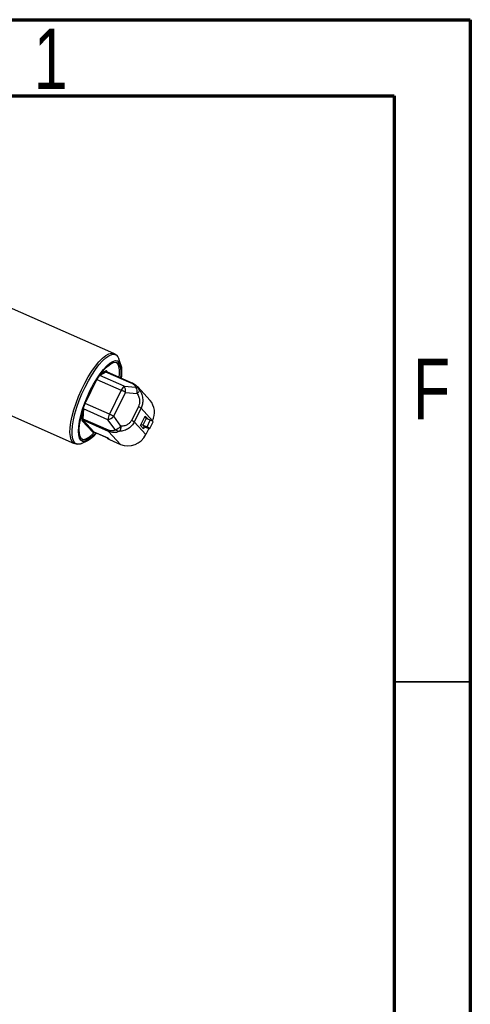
# Model space of a CAD drawing. Header units: inches. Extents: x 0.6 to 16.3, y 0.2 to 11.5.
# Tile 34 of 34: x 15.2 to 16.3, y 8.9 to 11.5. Entities that reach past the tile are written whole.
import ezdxf

# ---------------------------------------------------------------- set-up
doc = ezdxf.new("R2010")
doc.units = ezdxf.units.IN
doc.header["$MEASUREMENT"] = 0
doc.styles.add('SLDTEXTSTYLE0', font='TXT', dxfattribs={"width": 0.75})

msp = doc.modelspace()

# ---------------------------------------------------------------- linework, layer by layer
at = {"color": 7, "linetype": 'Continuous', "lineweight": 70}
for p, q in [((0.590551, 11.496063), (16.338583, 11.496063)), ((16.338583, 11.496063), (16.338583, 0.19685)), ((0.787402, 11.299213), (16.141732, 11.299213)), ((16.141732, 11.299213), (16.141732, 0.393701))]:
    msp.add_line(p, q, dxfattribs=at)
at = {"color": 7, "linetype": 'Continuous', "lineweight": 25}
for p, q in [((15.4177, 10.632622), (15.126619, 10.760863)), ((15.423912, 10.62863), (15.419629, 10.63155)), ((15.435575, 10.603608), (15.430628, 10.618599)), ((15.397153, 10.584856), (15.381238, 10.575879)), ((15.44447, 10.548021), (15.381238, 10.575879)), ((15.462675, 10.555989), (15.397153, 10.584856)), ((15.464848, 10.556331), (15.399326, 10.585198)), ((15.44447, 10.548021), (15.474699, 10.54542)), ((15.510988, 10.511432), (15.479522, 10.54617)), ((15.436629, 10.537655), (15.406226, 10.475774)), ((15.417127, 10.470279), (15.447531, 10.53216)), ((15.447531, 10.53216), (15.477759, 10.529559)), ((15.104569, 10.493088), (15.315319, 10.400239)), ((15.481189, 10.496044), (15.46361, 10.460264)), ((15.338715, 10.489333), (15.337718, 10.463886)), ((15.401948, 10.461474), (15.338715, 10.489333)), ((15.43602, 10.444605), (15.417127, 10.470279)), ((15.487792, 10.491463), (15.470213, 10.455684)), ((15.486369, 10.446496), (15.498438, 10.471062)), ((15.487792, 10.491463), (15.517495, 10.458672)), ((15.335945, 10.458999), (15.363006, 10.429125)), ((15.337718, 10.463886), (15.40324, 10.435019)), ((15.404085, 10.431144), (15.338563, 10.460011)), ((15.338563, 10.460011), (15.365623, 10.430137)), ((15.420841, 10.435801), (15.401948, 10.461474)), ((15.499916, 10.422891), (15.470213, 10.455684)), ((15.493854, 10.438232), (15.486369, 10.446496)), ((15.501065, 10.464983), (15.492494, 10.447538)), ((15.492494, 10.447538), (15.497117, 10.442434)), ((15.492494, 10.447538), (15.503256, 10.442796)), ((15.498468, 10.44204), (15.508534, 10.438761)), ((15.511827, 10.460241), (15.501065, 10.464983)), ((15.503256, 10.442796), (15.511827, 10.460241)), ((15.510202, 10.438538), (15.518773, 10.455983)), ((15.517495, 10.458672), (15.516954, 10.457571)), ((15.365623, 10.430137), (15.402915, 10.413707)), ((15.365691, 10.430087), (15.401625, 10.414256)), ((15.434485, 10.397582), (15.404085, 10.431144)), ((15.507826, 10.438992), (15.499916, 10.422891)), ((15.317412, 10.399539), (15.322458, 10.398349)), ((15.334393, 10.400163), (15.348793, 10.406629)), ((15.399426, 10.415224), (15.400178, 10.414394)), ((15.402915, 10.413707), (15.406255, 10.410019)), ((15.406255, 10.410019), (15.434485, 10.397582))]:
    msp.add_line(p, q, dxfattribs=at)
at = {"color": 8, "linetype": 'Continuous', "lineweight": 25}
for p, q in [((15.395945, 10.587411), (15.384174, 10.580772)), ((15.402026, 10.584008), (15.399004, 10.587345)), ((15.372158, 10.562994), (15.345057, 10.507833)), ((15.373656, 10.565399), (15.436629, 10.537655)), ((15.484233, 10.53911), (15.482, 10.542768)), ((15.406226, 10.475774), (15.343401, 10.503453)), ((15.335635, 10.479681), (15.334996, 10.463358)), ((15.338553, 10.489397), (15.338715, 10.489333)), ((15.338759, 10.490042), (15.338715, 10.489333)), ((15.498438, 10.471062), (15.505857, 10.462871)), ((15.495755, 10.442101), (15.493854, 10.438232)), ((15.365623, 10.430137), (15.365691, 10.430087))]:
    msp.add_line(p, q, dxfattribs=at)
at = {"color": 7, "linetype": 'Continuous', "lineweight": 35}
msp.add_line((16.141732, 9.783465), (16.338583, 9.783465), dxfattribs=at)
at = {"color": 7, "linetype": 'Continuous', "lineweight": 25, "flags": 128}
for points in [[(15.310986, 10.403422), (15.307392, 10.409337), (15.305118, 10.417644), (15.304216, 10.428158), (15.304705, 10.440644), (15.306575, 10.454822), (15.309783, 10.470377), (15.314259, 10.486961), (15.319902, 10.504203), (15.326586, 10.521718), (15.334162, 10.539115), (15.342461, 10.556006), (15.351297, 10.572012), (15.360472, 10.586777), (15.369783, 10.59997), (15.37902, 10.611297), (15.387978, 10.620505), (15.396456, 10.627388), (15.404265, 10.631793), (15.411231, 10.63362), (15.417198, 10.63283), (15.419629, 10.63155)], [(15.343123, 10.545354), (15.35165, 10.561725), (15.360613, 10.577038), (15.369813, 10.590952), (15.379043, 10.603155), (15.388098, 10.613374), (15.396776, 10.621382), (15.404881, 10.627), (15.412235, 10.630101), (15.418671, 10.630617), (15.424046, 10.628537), (15.428241, 10.623906), (15.430628, 10.618599)], [(15.372747, 10.426978), (15.36473, 10.418337), (15.356645, 10.411363), (15.349185, 10.406809), (15.342531, 10.404785), (15.336849, 10.405343), (15.332278, 10.408469), (15.328931, 10.414085), (15.326889, 10.422054), (15.326205, 10.432178), (15.326893, 10.44421), (15.328938, 10.457852), (15.332288, 10.472768), (15.336862, 10.488592), (15.342547, 10.504934), (15.349203, 10.521391), (15.356665, 10.537558), (15.364751, 10.553037), (15.373261, 10.567447), (15.381985, 10.580433), (15.390709, 10.591675), (15.399218, 10.600897), (15.407303, 10.607871), (15.414764, 10.612426), (15.421417, 10.614449), (15.427099, 10.613891), (15.43167, 10.610765)], [(15.334133, 10.412245), (15.330845, 10.417821), (15.32888, 10.425774), (15.328291, 10.435899), (15.329092, 10.447933), (15.331262, 10.461564), (15.334746, 10.47644), (15.339453, 10.492175), (15.345262, 10.508362), (15.352021, 10.524582), (15.359556, 10.540414), (15.367672, 10.555448), (15.376158, 10.569296), (15.384795, 10.581597), (15.393358, 10.592035), (15.401627, 10.600338), (15.409387, 10.606291), (15.416437, 10.60974), (15.422594, 10.610597), (15.427699, 10.608838), (15.43162, 10.604509), (15.434255, 10.597722), (15.435536, 10.588654), (15.43543, 10.577539), (15.434654, 10.569634)], [(15.430957, 10.571262), (15.431734, 10.579168), (15.43184, 10.590283), (15.430559, 10.599351), (15.427924, 10.606137), (15.424152, 10.610363)], [(15.43167, 10.610765), (15.435017, 10.605149), (15.437059, 10.59718), (15.437744, 10.587056), (15.437055, 10.575024), (15.436279, 10.568918)], [(15.334393, 10.400163), (15.330142, 10.398637), (15.323706, 10.398121), (15.31833, 10.400201), (15.314136, 10.404832), (15.311215, 10.41191), (15.309635, 10.421277), (15.309429, 10.432723), (15.310603, 10.445993), (15.313131, 10.46079), (15.316955, 10.476784), (15.321991, 10.493618), (15.328126, 10.510915), (15.335222, 10.52829), (15.343123, 10.545354)], [(15.508534, 10.438761), (15.509609, 10.438477), (15.510156, 10.438489), (15.510118, 10.438797), (15.509498, 10.439367), (15.508362, 10.44014), (15.50683, 10.441032), (15.505066, 10.44195), (15.503256, 10.442796)], [(15.371057, 10.427723), (15.366405, 10.422767), (15.358365, 10.415615), (15.350936, 10.410899), (15.344311, 10.408739), (15.338661, 10.409192), (15.334133, 10.412245)], [(15.336099, 10.4105), (15.340614, 10.410367), (15.347239, 10.412527), (15.354668, 10.417244), (15.362708, 10.424395), (15.367361, 10.429351)], [(15.317412, 10.399539), (15.31582, 10.400031), (15.310986, 10.403422)]]:
    msp.add_lwpolyline(points, dxfattribs=at)
at = {"color": 8, "linetype": 'Continuous', "lineweight": 25, "flags": 128}
for points in [[(15.381238, 10.575879), (15.380342, 10.575272), (15.38001, 10.575001)], [(15.380807, 10.576137), (15.380908, 10.576063), (15.381238, 10.575879)]]:
    msp.add_lwpolyline(points, dxfattribs=at)
at = {"color": 7, "linetype": 'Continuous', "lineweight": 25}
for centre, radius, start, end in [((15.398051, 10.586844), 0.002181, 164.918311, 245.683128), ((15.398585, 10.582835), 0.002477, 72.579474, 125.314165), ((15.460353, 10.527858), 0.025667, 128.228783, 157.561984), ((15.425798, 10.536193), 0.022104, 349.487876, 32.353169), ((15.464202, 10.554879), 0.001589, 41.39311, 66.004929), ((15.456026, 10.533592), 0.022104, 349.487875, 32.353173), ((15.387982, 10.427478), 0.120439, 63.22641, 66.17665), ((15.392993, 10.437014), 0.109668, 60.178448, 63.319383), ((15.475475, 10.48027), 0.047246, 332.796784, 41.266142), ((15.441021, 10.457576), 0.039267, 152.389301, 174.301876), ((15.392348, 10.495512), 0.035366, 285.751566, 314.480558), ((15.357579, 10.365598), 0.120438, 63.226403, 66.176653), ((15.362589, 10.375134), 0.109668, 60.178448, 63.319384), ((15.336716, 10.461772), 0.002339, 64.62183, 137.32825), ((15.337789, 10.458121), 0.002042, 67.753596, 154.540701), ((15.343342, 10.463082), 0.005681, 171.863412, 212.719668), ((15.41124, 10.469839), 0.035366, 285.751566, 314.480558), ((15.492242, 10.423186), 0.019856, 71.723607, 75.786599), ((15.506843, 10.444319), 0.016684, 44.354588, 72.618634), ((15.36485, 10.428247), 0.002042, 67.753596, 154.540701), ((15.408864, 10.434215), 0.005681, 171.863412, 212.719668), ((15.453816, 10.44484), 0.051058, 247.753596, 334.540701), ((15.413454, 10.426428), 0.017918, 222.192787, 246.313424)]:
    msp.add_arc(centre, radius, start, end, dxfattribs=at)
at = {"color": 8, "linetype": 'Continuous', "lineweight": 25}
for centre, radius, start, end in [((15.400685, 10.586481), 0.00189, 152.796784, 221.266142), ((15.464107, 10.553968), 0.002477, 72.579474, 125.314165)]:
    msp.add_arc(centre, radius, start, end, dxfattribs=at)
at = {"color": 7, "linetype": 'Continuous', "lineweight": 25}
for centre, major_axis, ratio, start_param, end_param in [((15.501923, 10.469526), (-0.000671, 0.00477), 0.73917026, 1.14136801, 2.71216434), ((15.489854, 10.444961), (0.004353, 0.000612), 0.67463133, 0.82795899, 2.39875531)]:
    msp.add_ellipse(centre, major_axis=major_axis, ratio=ratio, start_param=start_param, end_param=end_param, dxfattribs=at)
for points in [[(15.399004, 10.587345), (15.398606, 10.587639), (15.39781, 10.588227), (15.396567, 10.587683), (15.395945, 10.587411)], [(15.483006, 10.534945), (15.483491, 10.535765), (15.484461, 10.537404), (15.484309, 10.538541), (15.484233, 10.53911)], [(15.334996, 10.463358), (15.335007, 10.462387), (15.335029, 10.460446), (15.33564, 10.459481), (15.335945, 10.458999)], [(15.43602, 10.444605), (15.435906, 10.443086), (15.43568, 10.440047), (15.434894, 10.437498), (15.434502, 10.436223)], [(15.46361, 10.460264), (15.464393, 10.459803), (15.46596, 10.458882), (15.467853, 10.457633), (15.469358, 10.456524), (15.469928, 10.455964), (15.470213, 10.455684)]]:
    msp.add_open_spline(points, degree=3, dxfattribs=at)
for points, knots in [([(15.474699, 10.54542), (15.47417, 10.546517), (15.473176, 10.548579), (15.470225, 10.551544), (15.466716, 10.554047), (15.463999, 10.555353), (15.462675, 10.555989)], [0, 0, 0, 0, 0.32120232, 0.60346294, 0.80688615, 1, 1, 1, 1]), ([(15.482, 10.542768), (15.481678, 10.54333), (15.48043, 10.545513), (15.476864, 10.548966), (15.471613, 10.55291), (15.467444, 10.554935), (15.465394, 10.55593)], [0, 0, 0, 0, 0.11516762, 0.44693139, 0.7281852, 1, 1, 1, 1]), ([(15.484233, 10.53911), (15.483022, 10.540627), (15.480599, 10.543661), (15.476665, 10.544834), (15.474699, 10.54542)], [0, 0, 0, 0, 0.50000003, 1, 1, 1, 1]), ([(15.477759, 10.529559), (15.478823, 10.530461), (15.480997, 10.532304), (15.482327, 10.534052), (15.483006, 10.534945)], [0, 0, 0, 0, 0.489603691, 1, 1, 1, 1]), ([(15.477759, 10.529559), (15.479461, 10.526367), (15.482559, 10.520557), (15.484288, 10.511235), (15.483937, 10.502968), (15.482075, 10.498276), (15.481189, 10.496044)], [0, 0, 0, 0, 0.31808585, 0.57886174, 0.79963557, 1, 1, 1, 1]), ([(15.484233, 10.53911), (15.486378, 10.53492), (15.490455, 10.526957), (15.492636, 10.514108), (15.492014, 10.502034), (15.489181, 10.494941), (15.487792, 10.491463)], [0, 0, 0, 0, 0.284743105, 0.541220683, 0.775076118, 1, 1, 1, 1]), ([(15.481189, 10.496044), (15.481945, 10.4956), (15.483485, 10.494695), (15.485381, 10.493448), (15.486919, 10.49232), (15.487501, 10.491749), (15.487792, 10.491463)], [0, 0, 0, 0, 0.24089601, 0.49092419, 0.74562198, 1, 1, 1, 1]), ([(15.470213, 10.455684), (15.468318, 10.452478), (15.464453, 10.44594), (15.455431, 10.438389), (15.444181, 10.432778), (15.435625, 10.431623), (15.431125, 10.431016)], [0, 0, 0, 0, 0.22495374, 0.45886478, 0.71538624, 1, 1, 1, 1]), ([(15.46361, 10.460264), (15.462394, 10.45822), (15.45984, 10.453925), (15.453702, 10.448989), (15.445596, 10.445329), (15.439415, 10.444862), (15.43602, 10.444605)], [0, 0, 0, 0, 0.200475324, 0.421247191, 0.68203413, 1, 1, 1, 1]), ([(15.497117, 10.442434), (15.496776, 10.442452), (15.49588, 10.442499), (15.494544, 10.441296), (15.49396, 10.439627), (15.493863, 10.438429), (15.493855, 10.438245), (15.493854, 10.438232)], [0, 0, 0, 0, 0.186249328, 0.490118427, 0.923209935, 0.994386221, 1, 1, 1, 1]), ([(15.364423, 10.430072), (15.36442, 10.43007), (15.364405, 10.430057), (15.364477, 10.430107), (15.364673, 10.430185), (15.365036, 10.430239), (15.365428, 10.430222), (15.365628, 10.430094), (15.365675, 10.430064)], [0, 0, 0, 0, 0.04283184, 0.21664798, 0.39571961, 0.61362576, 0.91027889, 1, 1, 1, 1]), ([(15.40324, 10.435019), (15.404619, 10.434498), (15.407452, 10.433427), (15.411973, 10.432984), (15.416686, 10.433603), (15.419397, 10.435037), (15.420841, 10.435801)], [0, 0, 0, 0, 0.19304982, 0.39654968, 0.67870155, 1, 1, 1, 1]), ([(15.431125, 10.431016), (15.428851, 10.430127), (15.424514, 10.428432), (15.417417, 10.427882), (15.410569, 10.428683), (15.406221, 10.430333), (15.404085, 10.431144)], [0, 0, 0, 0, 0.29230283, 0.55764866, 0.78258944, 1, 1, 1, 1]), ([(15.431125, 10.431016), (15.429298, 10.43128), (15.425645, 10.43181), (15.422442, 10.43447), (15.420841, 10.435801)], [0, 0, 0, 0, 0.49999997, 1, 1, 1, 1]), ([(15.434502, 10.436223), (15.434501, 10.436222), (15.434501, 10.43622), (15.434499, 10.436216), (15.434496, 10.436207), (15.434489, 10.436189), (15.434477, 10.436155), (15.434453, 10.436088), (15.434403, 10.435955), (15.434303, 10.435692), (15.434096, 10.435179), (15.433658, 10.434213), (15.432718, 10.432506), (15.431757, 10.431607), (15.431125, 10.431016)], [0, 0, 0, 0, 0.00024638, 0.00066559, 0.00202249, 0.00403457, 0.00805874, 0.01610698, 0.03220283, 0.06438943, 0.12872174, 0.25706062, 0.51117087, 1, 1, 1, 1])]:
    msp.add_open_spline(points, degree=3, knots=knots, dxfattribs=at)
at = {"color": 8, "linetype": 'Continuous', "lineweight": 25}
msp.add_open_spline([(15.363006, 10.429125), (15.363141, 10.429049), (15.36335, 10.428932), (15.363776, 10.429145), (15.364143, 10.429453), (15.364468, 10.4298), (15.364664, 10.430078), (15.364727, 10.430168)], degree=3, knots=[0, 0, 0, 0, 0.34620603, 0.53408588, 0.72294003, 0.91082031, 1, 1, 1, 1], dxfattribs=at)

# ---------------------------------------------------------------- texts
at = {"color": 7, "linetype": 'Continuous', "lineweight": 0, "char_height": 0.15625, "attachment_point": 2, "style": 'SLDTEXTSTYLE0'}
for s, insert in [('1', (15.254332, 11.472768)), ('F', (16.238494, 10.619052))]:
    msp.add_mtext(s, dxfattribs=dict(at, insert=insert))

doc.saveas('drawing.dxf')
